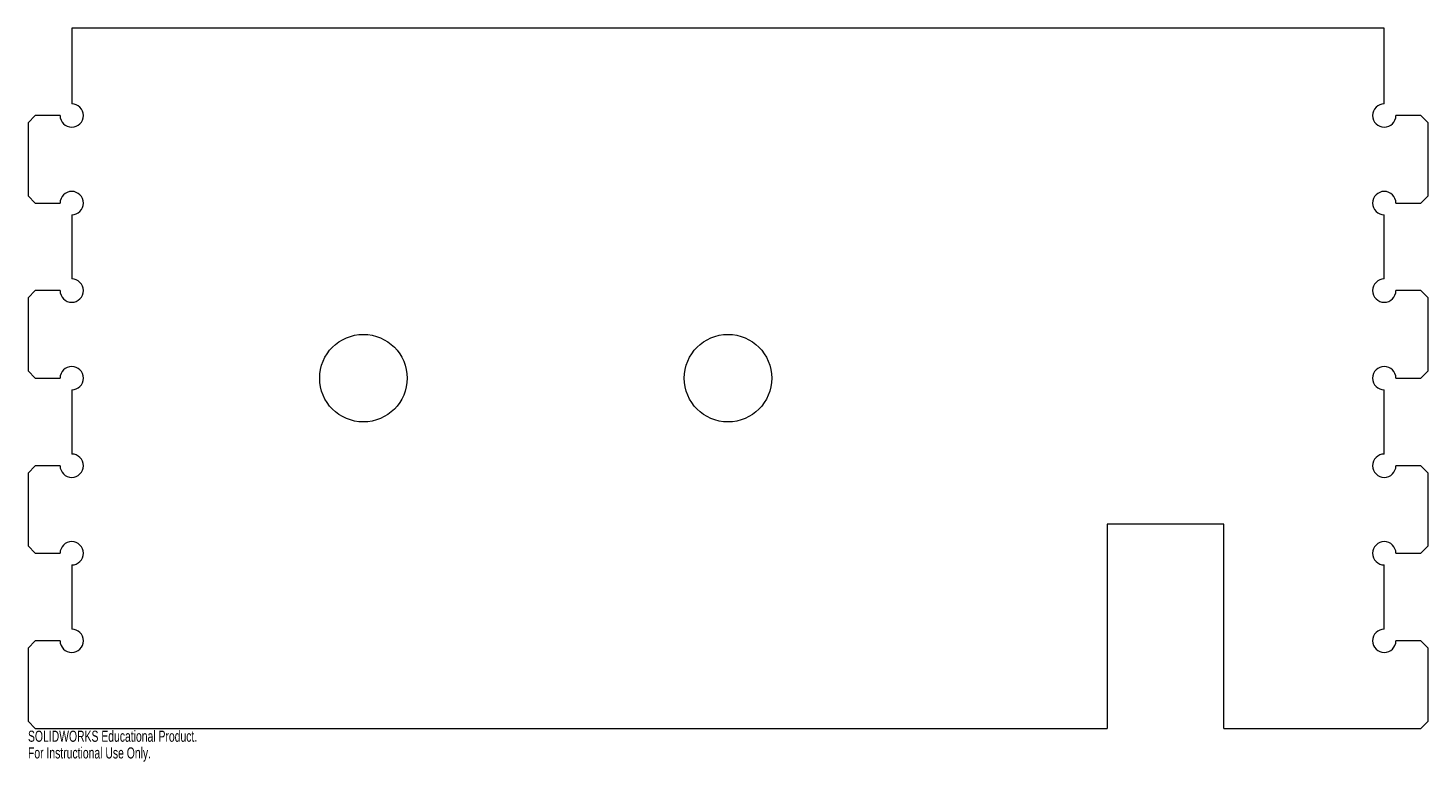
# Model space of a CAD drawing. Header units: inches. Extents: x -0.8 to 23.2, y -0.6 to 12.
import ezdxf

# ---------------------------------------------------------------- set-up
doc = ezdxf.new("R2010")
doc.units = ezdxf.units.IN
doc.header["$MEASUREMENT"] = 0
doc.styles.add('SLDTEXTSTYLE0', font='TXT', dxfattribs={"width": 0.7})

msp = doc.modelspace()

# ---------------------------------------------------------------- linework, layer by layer
at = {"color": 7, "linetype": 'Continuous', "lineweight": 15}
for p, q in [((22.5, 12), (0, 12)), ((0, 12), (0, 10.7)), ((22.5, 10.7), (22.5, 12)), ((-0.625, 10.5), (-0.75, 10.375)), ((-0.75, 10.375), (-0.75, 9.125)), ((-0.2, 10.5), (-0.625, 10.5)), ((23.125, 10.5), (22.7, 10.5)), ((23.25, 10.375), (23.125, 10.5)), ((23.25, 9.125), (23.25, 10.375)), ((-0.75, 9.125), (-0.625, 9)), ((23.125, 9), (23.25, 9.125)), ((-0.625, 9), (-0.2, 9)), ((22.7, 9), (23.125, 9)), ((0, 8.8), (0, 7.7)), ((22.5, 7.7), (22.5, 8.8)), ((-0.625, 7.5), (-0.75, 7.375)), ((-0.2, 7.5), (-0.625, 7.5)), ((23.125, 7.5), (22.7, 7.5)), ((23.25, 7.375), (23.125, 7.5)), ((-0.75, 7.375), (-0.75, 6.125)), ((23.25, 6.125), (23.25, 7.375)), ((-0.75, 6.125), (-0.625, 6)), ((-0.625, 6), (-0.2, 6)), ((22.7, 6), (23.125, 6)), ((23.125, 6), (23.25, 6.125)), ((0, 5.8), (0, 4.7)), ((22.5, 4.7), (22.5, 5.8)), ((-0.625, 4.5), (-0.75, 4.375)), ((-0.75, 4.375), (-0.75, 3.125)), ((-0.2, 4.5), (-0.625, 4.5)), ((23.125, 4.5), (22.7, 4.5)), ((23.25, 4.375), (23.125, 4.5)), ((23.25, 3.125), (23.25, 4.375)), ((17.75, 3.5), (17.75, 0)), ((19.75, 3.5), (17.75, 3.5)), ((19.75, 0), (19.75, 3.5)), ((-0.75, 3.125), (-0.625, 3)), ((23.125, 3), (23.25, 3.125)), ((-0.625, 3), (-0.2, 3)), ((22.7, 3), (23.125, 3)), ((0, 2.8), (0, 1.7)), ((22.5, 1.7), (22.5, 2.8)), ((-0.625, 1.5), (-0.75, 1.375)), ((-0.2, 1.5), (-0.625, 1.5)), ((23.125, 1.5), (22.7, 1.5)), ((23.25, 1.375), (23.125, 1.5)), ((-0.75, 1.375), (-0.75, 0.125)), ((23.25, 0.125), (23.25, 1.375)), ((-0.75, 0.125), (-0.625, 0)), ((-0.625, 0), (17.75, 0)), ((19.75, 0), (23.125, 0)), ((23.125, 0), (23.25, 0.125))]:
    msp.add_line(p, q, dxfattribs=at)
for centre in [(5, 6), (11.25, 6)]:
    msp.add_circle(centre, 0.75, dxfattribs=at)
for centre, start, end in [((0, 10.5), 180, 90), ((22.5, 10.5), 90, 0), ((0, 9), 270, 180), ((22.5, 9), 0, 270), ((0, 7.5), 180, 90), ((22.5, 7.5), 90, 0), ((0, 6), 270, 180), ((22.5, 6), 0, 270), ((0, 4.5), 180, 90), ((22.5, 4.5), 90, 0), ((0, 3), 270, 180), ((22.5, 3), 0, 270), ((0, 1.5), 180, 90), ((22.5, 1.5), 90, 0)]:
    msp.add_arc(centre, 0.2, start, end, dxfattribs=at)

# ---------------------------------------------------------------- texts
at = {"color": 7, "linetype": 'Continuous', "char_height": 0.1903, "attachment_point": 1, "style": 'SLDTEXTSTYLE0'}
for s, insert in [('SOLIDWORKS Educational Product.', (-0.75, -0.04)), ('For Instructional Use Only.', (-0.75, -0.326))]:
    msp.add_mtext(s, dxfattribs=dict(at, insert=insert))

doc.saveas('drawing.dxf')
